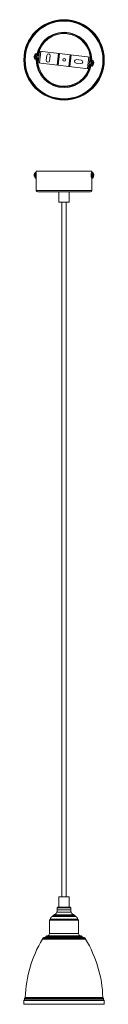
# Model space of a CAD drawing. Header units: millimetres. Extents: x -62 to 54, y -1362 to 58.
import ezdxf

# ---------------------------------------------------------------- set-up
doc = ezdxf.new("R2010")
doc.units = ezdxf.units.MM

msp = doc.modelspace()

# ---------------------------------------------------------------- linework, layer by layer
at = {"color": 7, "linetype": 'Continuous', "lineweight": 15}
for p, q in [((-46.5, 4.4), (-46.4, 4.4)), ((-46.3, 5.2), (-46.4, 5.2)), ((-46.3, 5.7), (-46.1, 5.6)), ((-45.3, 0.9), (-43.8, 0.7)), ((-42.9, 8.6), (-44.4, 8.8)), ((-43.8, 0.7), (-42.9, 8.6)), ((-43.6, 2.7), (-43.6, 2.7)), ((-43.1, 6.7), (-43.1, 6.7)), ((-42.8, 2.6), (-40.1, 2.3)), ((-39.6, 6.2), (-42.3, 6.6)), ((-38.9, 12.7), (-40.8, -4.2)), ((-37.1, 12.5), (-39.1, -4.4)), ((33.9, 4.1), (-38.9, 12.7)), ((-28.5, 6.5), (-29.3, -0.5)), ((-24.4, -1.1), (-23.5, 5.9)), ((-13.5, -7.4), (-11.5, 9.5)), ((-10.5, 9.4), (-12.5, -7.5)), ((-10.1, 9.3), (-12, -7.6)), ((3.1, -9.4), (5.1, 7.5)), ((3.6, -9.4), (5.6, 7.5)), ((6.6, 7.4), (4.6, -9.5)), ((21.3, -0.4), (14.3, 0.4)), ((30.1, -12.5), (32.1, 4.3)), ((31.9, -12.7), (33.9, 4.1)), ((-40.8, -4.2), (31.9, -12.7)), ((13.7, -4.6), (20.7, -5.4)), ((32.7, -6.3), (35, -6.6)), ((35.5, -2.6), (33.1, -2.3)), ((36.5, -0.7), (35.6, -8.6)), ((35.6, -8.6), (37.1, -8.8)), ((35.8, -6.7), (35.8, -6.7)), ((36.3, -2.7), (36.3, -2.7)), ((38, -0.9), (36.5, -0.7)), ((38.6, -6.9), (38.6, -6.9)), ((38.8, -5.4), (39.1, -5.5)), ((39.2, -4.6), (38.9, -4.6)), ((39.1, -3.1), (39.1, -3.1)), ((-46.4, -165.8), (-46.4, -165.8)), ((-45.3, -170.2), (-45.3, -170.2)), ((-43.6, -162.4), (-44.8, -162.4)), ((-43.6, -160.4), (-43.6, -188.4)), ((-43.6, -160.4), (36.4, -160.4)), ((37.6, -162.4), (36.1, -162.4)), ((36.4, -162.4), (36.4, -160.4)), ((38, -170.2), (38, -170.1)), ((39.1, -166), (38.6, -166)), ((39.1, -166), (38.6, -166)), ((38.6, -166), (39.2, -166)), ((38.6, -166.8), (39.1, -166.9)), ((39.2, -166.9), (38.6, -166.8)), ((39.1, -166.9), (38.6, -166.8)), ((38.9, -164.5), (38.8, -164.5)), ((38.9, -168.4), (38.8, -168.3)), ((-44.8, -170.4), (-43.6, -170.4)), ((36.1, -170.4), (37.6, -170.4)), ((36.4, -188.4), (36.4, -170.4)), ((34.4, -190.4), (-41.6, -190.4)), ((-11.1, -190.4), (-11.1, -205.3)), ((3.9, -194.6), (3.9, -190.4)), ((3.9, -205.3), (3.9, -197.4)), ((-11.1, -205.3), (3.9, -205.3)), ((-6.6, -205.3), (-6.6, -1206.7)), ((-0.6, -1206.7), (-0.6, -205.3)), ((-11.1, -1206.7), (-11.1, -1221.7)), ((-11.1, -1206.7), (3.9, -1206.7)), ((3.9, -1221.7), (3.9, -1206.7)), ((-17.2, -1232.5), (9.9, -1232.5)), ((-13.4, -1222.7), (-13.4, -1225.7)), ((-13.4, -1225.7), (6.1, -1225.7)), ((-12.4, -1221.7), (5.1, -1221.7)), ((6.1, -1225.7), (6.1, -1222.7)), ((-24.6, -1240.2), (-24.6, -1259.8)), ((17.4, -1259.8), (17.4, -1240.2)), ((-34.6, -1267), (-34.6, -1267.6)), ((27.4, -1267.6), (27.4, -1267)), ((-61.6, -1356.2), (-61.6, -1361.6)), ((54.3, -1361.7), (-61.5, -1361.7)), ((-61.1, -1355.7), (53.9, -1355.7)), ((-60.6, -1353.2), (-60.6, -1355.2)), ((53.4, -1355.2), (53.4, -1353.2)), ((54.4, -1361.6), (54.4, -1356.2))]:
    msp.add_line(p, q, dxfattribs=at)
at = {"color": 8, "linetype": 'Continuous', "lineweight": 15}
for p, q in [((-45.7, 1.1), (-44.8, 8.7)), ((-45.3, 0.9), (-44.4, 8.8)), ((38, -0.9), (37.1, -8.8)), ((38.4, -1.1), (37.5, -8.7)), ((-43.6, -188.4), (36.4, -188.4)), ((-20.6, -1235.1), (13.3, -1235.1)), ((-19.5, -1234.1), (12.3, -1234.1)), ((-13.9, -1228.7), (6.7, -1228.7)), ((6.1, -1222.7), (-13.4, -1222.7)), ((17.4, -1240.2), (-24.6, -1240.2)), ((16.9, -1239.7), (-24.2, -1239.7)), ((-23.2, -1238.9), (15.9, -1238.9)), ((-27.4, -1262.8), (20.1, -1262.8)), ((-24.6, -1259.8), (17.4, -1259.8)), ((27.4, -1267.9), (-34.7, -1267.9)), ((27.4, -1267), (-34.6, -1267)), ((-34.6, -1267.6), (27.4, -1267.6)), ((-34.5, -1266.6), (27.2, -1266.6)), ((-30.9, -1264.9), (23.7, -1264.9)), ((-29.3, -1263.8), (22, -1263.8)), ((54.4, -1356.2), (-61.6, -1356.2)), ((-61.6, -1361.6), (54.4, -1361.6)), ((53.4, -1353.2), (-60.6, -1353.2)), ((-60.6, -1355.2), (53.4, -1355.2)), ((-60.3, -1352.7), (53, -1352.7)), ((-59.6, -1351.8), (52.3, -1351.8))]:
    msp.add_line(p, q, dxfattribs=at)
at = {"color": 7, "linetype": 'Continuous', "lineweight": 15, "flags": 128}
for points in [[(-46.4, 5.2), (-46.4, 5.1), (-46.4, 5)], [(-46.3, 5.7), (-46.3, 5.8), (-46.3, 5.9)], [(-43.8, -164.3), (-43.7, -163.4), (-43.6, -163.2)], [(36.1, -162.4), (36, -162.5), (35.8, -163), (35.7, -163.7), (35.7, -164.7), (35.6, -165.8), (35.6, -167), (35.7, -168.2), (35.7, -169.1), (35.8, -169.9), (36, -170.3), (36.1, -170.4)], [(38.2, -163.2), (38.1, -162.7), (37.9, -162.6), (37.7, -162.4), (37.6, -162.4)], [(39.1, -166), (39.1, -166), (39.1, -166), (39.2, -166), (39.2, -166), (39.2, -166), (39.2, -166), (39.2, -166), (39.2, -166)], [(39.2, -166.9), (39.2, -166.9), (39.2, -166.9), (39.2, -166.9), (39.2, -166.9), (39.2, -166.9), (39.1, -166.9), (39.1, -166.9), (39.1, -166.9)]]:
    msp.add_lwpolyline(points, dxfattribs=at)
at = {"color": 8, "linetype": 'Continuous', "lineweight": 15, "flags": 128}
for points in [[(-44.8, -170.4), (-44.9, -170.4), (-45, -170.2), (-45.1, -169.7), (-45.2, -168.8), (-45.3, -167.8), (-45.3, -166.6), (-45.3, -165.4), (-45.2, -164.3)], [(37.6, -162.4), (37.5, -162.5), (37.3, -163), (37.2, -163.7), (37.1, -164.7), (37.1, -165.8), (37.1, -167), (37.1, -168.2), (37.2, -169.1), (37.3, -169.9), (37.5, -170.3), (37.6, -170.4)], [(38, -162.7), (37.9, -162.6), (37.8, -162.8), (37.7, -163.3), (37.6, -164.2), (37.5, -165.2), (37.5, -166.4), (37.5, -167.6), (37.6, -168.7), (37.7, -169.5), (37.8, -170), (37.9, -170.2), (38, -170.2)]]:
    msp.add_lwpolyline(points, dxfattribs=at)
at = {"color": 7, "linetype": 'Continuous', "lineweight": 15}
for centre, radius in [((-3.6, 0), 58), ((-3.6, 0), 57.5), ((-3.6, 0), 57), ((-3.6, 0), 56.7), ((-3.6, 0), 56), ((-3.6, 0), 40), ((-3.6, 0), 39.2), ((-3.5, 0), 1.95)]:
    msp.add_circle(centre, radius, dxfattribs=at)
at = {"color": 8, "linetype": 'Continuous', "lineweight": 15}
for centre, radius, start, end in [((-3.6, 0), 38, 356.3024, 170.2685), ((-3.6, 0), 38, 176.3024, 350.2685), ((-27.9, -166.4), 17.9, 173.6377, 192.1568), ((-40.7, -164.4), 4.91, 159.9811, 180.5328), ((-42.5, -163.9), 2.78, 147.8506, 188.3509)]:
    msp.add_arc(centre, radius, start, end, dxfattribs=at)
at = {"color": 7, "linetype": 'Continuous', "lineweight": 15}
for centre, radius, start, end in [((-41.8, 4.2), 4.65, 178.0894, 193.8936), ((-40, 4.3), 6.5, 180.9619, 209.0685), ((-44.3, 4.3), 2.25, 143.1648, 165.0836), ((-41.7, 4.2), 4.83, 162.7626, 168.5142), ((-41.5, 4.7), 4.95, 178.1451, 193.2928), ((-44.2, 3.1), 2.18, 167.2141, 179.3568), ((-40, 4.3), 6.5, 137.5024, 165.6089), ((-44.5, 5.2), 1.94, 140.9591, 165.1969), ((-40.5, 5.4), 5.59, 169.4992, 177.0717), ((-45.3, 1.4), 0.48, 209.0685, 263.2854), ((-44.4, 8.3), 0.48, 83.2854, 137.5024), ((-26, 6.2), 2.5, 353.2854, 173.2854), ((14, -2.1), 2.5, 83.2854, 263.2854), ((-26.8, -0.8), 2.5, 173.2854, 353.2854), ((21, -2.9), 2.5, 263.2854, 83.2854), ((37.1, -8.3), 0.48, 263.2854, 317.5024), ((32.7, -4.3), 6.5, 317.5024, 335.7572), ((38, -1.4), 0.48, 29.0685, 83.2854), ((32.7, -4.3), 6.5, 10.8136, 29.0685), ((32.7, -4.3), 6.52, 335.9177, 349.2288), ((31.1, -4.1), 7.77, 350.0728, 356.498), ((32.7, -4.3), 6.52, 357.342, 10.6531), ((-44.5, -166.5), 1.95, 158.5296, 182.7427), ((-40, -166.4), 6.5, 180.6085, 183.0673), ((-41.8, -166.5), 4.74, 180.6541, 196.2873), ((-40, -166.4), 6.5, 144.7697, 171.126), ((-41.2, -165.8), 5.11, 171.6729, 179.9858), ((-44.7, -165.7), 1.72, 157.3463, 183.3183), ((-41.9, -167), 4.5, 187.5875, 196.431), ((-44.3, -167.7), 1.96, 183.7594, 197.4776), ((-40, -166.4), 6.5, 196.4885, 215.2303), ((-44.9, -162.9), 0.477, 83.7764, 154.2519), ((-44.9, -169.9), 0.474, 202.2041, 276.959), ((-18.7, -166.4), 25.2, 175.2077, 187.4122), ((37.6, -169.9), 0.499, 266.3741, 337.4326), ((32.7, -166.4), 6.5, 4.0514, 35.2303), ((32.7, -166.4), 6.5, 324.7697, 355.9486), ((39.8, -181.3), 15.4, 92.5245, 94.2169), ((30, -166.4), 8.63, 357.1109, 2.8891), ((39.8, -151.5), 15.4, 265.7831, 267.4755), ((38.8, -164.6), 0.132, 67.318, 112.682), ((32.5, -166.4), 6.63, 3.9797, 17.0686), ((32.5, -166.4), 6.63, 342.9314, 356.0203), ((38.8, -168.2), 0.132, 247.318, 292.682), ((32.7, -166.4), 6.5, 4.0748, 17.4382), ((32.7, -166.4), 6.5, 342.5618, 355.9252), ((31.9, -166.4), 7.15, 356.508, 3.492), ((-41.6, -188.4), 2, 180, 270), ((275.1, -196.3), 271.2, 179.6317, 180.2277), ((34.4, -188.4), 2, 270, 0), ((-18, -1239.6), 5.24, 119.8222, 171.9793), ((-22.1, -1232.5), 3, 299.8222, 327.5919), ((-16.5, -1236), 3.61, 100.838, 147.5919), ((-19.5, -1227.1), 5.82, 293.8911, 344.0907), ((-29, -1224.4), 15.7, 344.0907, 355.2104), ((-12.4, -1222.7), 1, 90, 180), ((5.1, -1222.7), 1, 0, 90), ((21.7, -1224.4), 15.7, 184.7896, 195.9093), ((12.2, -1227.1), 5.82, 195.9093, 246.1089), ((9.2, -1236), 3.61, 32.4081, 79.162), ((14.8, -1232.5), 3, 212.4081, 240.1778), ((10.7, -1239.6), 5.24, 8.0207, 60.1778), ((-24.1, -1240.2), 0.5, 90.8069, 180), ((-24.2, -1238.7), 1, 270.8069, 351.9793), ((16.9, -1238.7), 1, 188.0207, 269.1931), ((16.9, -1240.2), 0.5, 0, 89.1931), ((-27.1, -1265.6), 2.8, 95.2619, 140.7924), ((-27.6, -1259.8), 3, 275.2619, 0), ((20.4, -1259.8), 3, 180, 264.7381), ((19.8, -1265.6), 2.8, 39.2076, 84.7381), ((115, -1357.9), 174.7, 148.9646, 177.9852), ((-35.1, -1267.6), 0.5, 328.9646, 0), ((-34.1, -1267), 0.5, 129.4375, 180), ((-29.1, -1273.1), 8.42, 102.5889, 129.4375), ((-31.6, -1261.9), 3, 282.5889, 320.7924), ((24.3, -1261.9), 3, 219.2076, 257.4111), ((21.8, -1273.1), 8.42, 50.5625, 77.4111), ((26.9, -1267), 0.5, 0, 50.5625), ((27.9, -1267.6), 0.5, 180, 211.0354), ((-122.2, -1357.9), 174.7, 2.0148, 31.0354), ((-61.1, -1356.2), 0.5, 90, 180), ((-61.5, -1361.6), 0.1, 180, 270), ((-61.1, -1355.2), 0.5, 270, 0), ((-60.1, -1353.2), 0.5, 108.1841, 180), ((-60.6, -1351.7), 1, 288.1841, 357.9852), ((53.3, -1351.7), 1, 182.0148, 251.8159), ((52.9, -1353.2), 0.5, 360, 71.8159), ((53.9, -1355.2), 0.5, 180, 270), ((53.9, -1356.2), 0.5, 360, 90), ((54.3, -1361.6), 0.1, 270, 360)]:
    msp.add_arc(centre, radius, start, end, dxfattribs=at)

doc.saveas('drawing.dxf')
